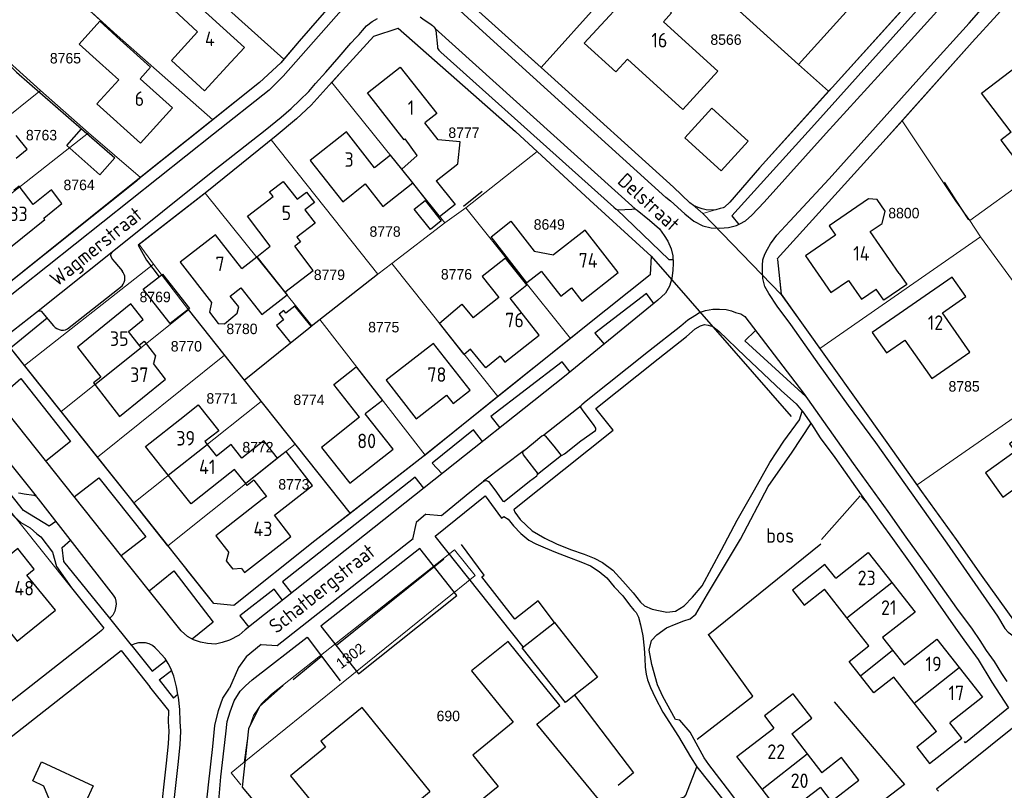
# Model space of a CAD drawing. Header units: metres. Extents: x 233874 to 239264, y 443832 to 448222.
# Tile 33 of 198: x 235032 to 235202, y 444750 to 444882. Entities that reach past the tile are written whole.
import ezdxf
from ezdxf.enums import TextEntityAlignment as Align

# ---------------------------------------------------------------- set-up
doc = ezdxf.new("R2010")
doc.units = ezdxf.units.M
doc.header["$MEASUREMENT"] = 0
doc.linetypes.add('DGN3', pattern=[54.868356, 36.578904, -18.289452])
for name, color, linetype in [('DAKRAND', 4, 'Continuous'), ('DAKRAND-BYG', 4, 'Continuous'), ('FUNKTIEAAND', 253, 'Continuous'), ('Goud-kadastrale grenzen', 13, 'Continuous'), ('HEG', 253, 'Continuous'), ('HEK', 253, 'Continuous'), ('HOOFDGEBOUW', 4, 'Continuous'), ('HUISNUMMER', 253, 'Continuous'), ('KANTVERH', 253, 'Continuous'), ('MUUR', 253, 'Continuous'), ('OVLIJNOBJ', 253, 'Continuous'), ('RASTER', 253, 'Continuous'), ('STRAATNAAM', 253, 'Continuous'), ('TUSSENMUUR', 253, 'Continuous')]:
    doc.layers.add(name, color=color, linetype=linetype)
for name, color, linetype, lineweight in [('G01 kadestrale perceelsgrens', 73, 'Continuous', 0), ('G02 kadestrale sectiegrens', 73, 'DGN3', 30), ('Z01 perceelnummer', 73, 'Continuous', 13)]:
    doc.layers.add(name, color=color, linetype=linetype, lineweight=lineweight)
doc.styles.get("Standard").update_dxf_attribs({"font": 'iso.shx'})
doc.styles.add('Styledgn001', font='dgn001.shx')

# ---------------------------------------------------------------- blocks, each defined once
blk = doc.blocks.new('A$C1532452F')
at = {"layer": 'G01 kadestrale perceelsgrens'}
for p, q in [((235055.835, 444895.168), (235077.906, 444875.303)), ((235122.135, 444873.848), (235142.183, 444896.255)), ((235144.807, 444893.909), (235166.339, 444874.378)), ((235044.907, 444883.317), (235049.225, 444879.375)), ((235110.862, 444883.976), (235122.135, 444873.848)), ((235049.225, 444879.375), (235065.688, 444864.848)), ((235028.848, 444876.389), (235036.068, 444869.928)), ((235166.339, 444874.378), (235171.53, 444869.765)), ((235011.455, 444850.134), (235036.068, 444869.928)), ((235036.068, 444869.928), (235044.344, 444862.603)), ((235086.135, 444871.286), (235105.589, 444847.169)), ((235195.79, 444847.542), (235223.655, 444867.676)), ((235053.267, 444854.927), (235065.688, 444864.848)), ((235017.988, 444841.976), (235044.344, 444862.603)), ((235044.344, 444862.603), (235053.267, 444854.927)), ((235075.726, 444861.44), (235094.025, 444838.329)), ((235109.165, 444849.74), (235121.422, 444859.409)), ((235064.392, 444852.255), (235053.018, 444843.454)), ((235064.392, 444852.255), (235082.707, 444829.45)), ((235105.589, 444847.169), (235109.165, 444849.74)), ((235109.165, 444849.74), (235127.151, 444827.275)), ((235148.168, 444850.225), (235149.919, 444848.756)), ((235149.919, 444848.756), (235163.396, 444834.866)), ((235096.435, 444840.151), (235105.589, 444847.169)), ((235195.79, 444847.542), (235197.627, 444844.753)), ((235170.022, 444825.531), (235197.627, 444844.753)), ((235197.627, 444844.753), (235205.785, 444833.613)), ((235053.018, 444843.454), (235055.514, 444840.076)), ((235033.333, 444822.629), (235055.514, 444840.076)), ((235055.514, 444840.076), (235061.489, 444832.212)), ((235094.025, 444838.329), (235096.435, 444840.151)), ((235096.435, 444840.151), (235114.695, 444817.285)), ((235084.06, 444830.512), (235094.025, 444838.329)), ((235039.624, 444814.721), (235061.489, 444832.212)), ((235061.489, 444832.212), (235067.675, 444824.397)), ((235082.707, 444829.45), (235084.06, 444830.512)), ((235084.06, 444830.512), (235102.18, 444807.247)), ((235045.889, 444806.847), (235067.675, 444824.397)), ((235067.675, 444824.397), (235071.101, 444820.104)), ((235186.729, 444802.115), (235214.636, 444821.526)), ((235071.101, 444820.104), (235074.006, 444816.446)), ((235052.094, 444799.046), (235074.006, 444816.446)), ((235074.006, 444816.446), (235079.815, 444809.129)), ((235057.978, 444791.627), (235079.815, 444809.129)), ((235079.815, 444809.129), (235089.283, 444797.205)), ((235110.808, 444786.516), (235107.229, 444790.962)), ((235110.808, 444786.516), (235071.068, 444754.417))]:
    blk.add_line(p, q, dxfattribs=at)
at = {"layer": 'G01 kadestrale perceelsgrens', "flags": 128}
for points in [[(235067.06, 444907.82), (235083.603, 444892.903), (235086.631, 444888.352), (235086.776, 444885.576), (235080.51, 444878.367), (235077.906, 444875.303)], [(235171.53, 444869.765), (235172.124, 444870.425), (235196.912, 444897.899)], [(235184.159, 444864.697), (235196.209, 444878.229), (235204.824, 444887.658)], [(235086.135, 444871.286), (235087.981, 444873.335), (235093.363, 444879.235), (235097.553, 444880.618), (235117.696, 444862.855), (235121.422, 444859.409)], [(235065.688, 444864.848), (235073.715, 444871.259), (235077.36, 444874.66), (235077.906, 444875.303)], [(235122.135, 444873.848), (235123.842, 444872.314), (235144.862, 444853.309), (235147.667, 444850.62), (235148.168, 444850.225)], [(235075.726, 444861.44), (235076.552, 444862.11), (235080.098, 444865.012), (235082.599, 444867.405), (235085.713, 444870.818), (235086.135, 444871.286)], [(235153.637, 444849.829), (235154.547, 444850.722), (235159.673, 444856.589), (235171.53, 444869.765)], [(235184.159, 444864.697), (235181.438, 444861.642), (235162.691, 444840.988), (235162.747, 444840.846), (235163.396, 444834.866)], [(235184.159, 444864.697), (235193.328, 444850.957), (235195.79, 444847.542)], [(235064.392, 444852.255), (235064.656, 444852.459), (235075.726, 444861.44)], [(235121.422, 444859.409), (235130.476, 444851.038), (235141.033, 444841.423)], [(235024.339, 444834.052), (235024.921, 444833.951), (235026.286, 444834.334), (235027.236, 444834.608), (235028.042, 444835.003), (235029.266, 444835.685), (235052.543, 444854.349), (235053.267, 444854.927)], [(235149.919, 444848.756), (235151.698, 444849.268), (235153.637, 444849.829)], [(235163.396, 444834.866), (235166.859, 444829.99), (235170.022, 444825.531)], [(235071.101, 444820.104), (235082.136, 444829.002), (235082.707, 444829.45)], [(235170.022, 444825.531), (235171.55, 444823.376), (235181.549, 444809.405), (235186.729, 444802.115)], [(235026.233, 444803.358), (235027.744, 444801.435), (235041.384, 444784.436), (235046.954, 444777.469), (235046.56, 444777.063), (235046.141, 444776.719), (235030.468, 444764.455)], [(235071.068, 444754.417), (235071.884, 444760.164), (235072.674, 444762.476), (235074.038, 444764.457), (235075.784, 444766.117), (235107.229, 444790.962)], [(235071.068, 444754.417), (235068.826, 444752.606), (235070.512, 444750.519)]]:
    blk.add_lwpolyline(points, dxfattribs=at)
at = {"layer": 'G02 kadestrale sectiegrens'}
for p, q in [((235141.033, 444841.423), (235178.137, 444798.962)), ((235127.151, 444827.275), (235114.695, 444817.285)), ((235039.624, 444814.721), (235033.333, 444822.629)), ((235114.695, 444817.285), (235102.18, 444807.247)), ((235045.889, 444806.847), (235039.624, 444814.721)), ((235057.978, 444791.627), (235052.094, 444799.046))]:
    blk.add_line(p, q, dxfattribs=at)
at = {"layer": 'G02 kadestrale sectiegrens', "flags": 128}
for points in [[(235141.033, 444841.423), (235140.873, 444838.211), (235129.582, 444829.225), (235127.151, 444827.275)], [(235033.333, 444822.629), (235030.933, 444825.646), (235024.339, 444834.052)], [(235102.18, 444807.247), (235101.801, 444806.943), (235089.283, 444797.205)], [(235052.094, 444799.046), (235051.574, 444799.701), (235045.889, 444806.847)], [(235089.283, 444797.205), (235083.25, 444792.512), (235069.285, 444781.372), (235065.841, 444781.714), (235057.978, 444791.627)]]:
    blk.add_lwpolyline(points, dxfattribs=at)
at = {"layer": 'G01 kadestrale perceelsgrens', "style": 'Styledgn001'}
blk.add_text('1302', height=1.8, rotation=36.8814, dxfattribs=at).set_placement((235089.333, 444772.722), align=Align.MIDDLE_CENTER)
at = {"layer": 'Z01 perceelnummer', "linetype": 'Continuous', "lineweight": 13, "style": 'Styledgn001'}
for s, p in [('8566', (235153.892, 444878.656)), ('8765', (235040.358, 444875.456)), ('8763', (235036.243, 444862.235)), ('8777', (235108.854, 444862.647)), ('8764', (235042.704, 444853.676)), ('8800', (235184.466, 444848.833)), ('8649', (235123.519, 444846.874)), ('8778', (235095.3, 444845.663)), ('8776', (235107.569, 444838.313)), ('8779', (235085.729, 444838.223)), ('8769', (235055.773, 444834.415)), ('8780', (235070.697, 444828.929)), ('8775', (235095.068, 444829.226)), ('8770', (235061.141, 444825.941)), ('8785', (235194.822, 444819.049)), ('8771', (235067.267, 444816.974)), ('8774', (235082.218, 444816.737)), ('8772', (235073.446, 444808.595)), ('8773', (235079.625, 444802.21)), ('690', (235106.163, 444762.389))]:
    blk.add_text(s, height=1.8, dxfattribs=at).set_placement(p, align=Align.MIDDLE_CENTER)

msp = doc.modelspace()

# ---------------------------------------------------------------- linework, layer by layer
at = {"layer": 'DAKRAND'}
for p, q in [((235100.84, 444858.72), (235098.15, 444856.4)), ((235073.23, 444841.29), (235075.57, 444843.16)), ((235120.92, 444842.3), (235124.25, 444841.64))]:
    msp.add_line(p, q, dxfattribs=at)
for points in [[(235049.76, 444878.62), (235046.25, 444881.8), (235042.71, 444877.89), (235046.23, 444874.71)], [(235104.08, 444854.39), (235107.82, 444857.31), (235108.19, 444861.08), (235104.44, 444861.43), (235102.13, 444864.34)], [(235202.91, 444862.75), (235201.11, 444861.38), (235206.14, 444854.77), (235213.43, 444860.32), (235210.32, 444864.4)], [(235031.91, 444858.3), (235033.77, 444859.84), (235031.9, 444862.2)], [(235104.08, 444854.39), (235107.32, 444850.3), (235104.64, 444848.19), (235100.06, 444854.03)], [(235080.16, 444851.2), (235081.78, 444852.44), (235083.14, 444850.65), (235081.52, 444849.42)], [(235178.7, 444845.64), (235180.73, 444847.04), (235181.28, 444849.17), (235179.88, 444851.18), (235178.39, 444851.29), (235171.63, 444846.64), (235172.73, 444845.04)], [(235078.06, 444835.26), (235082.95, 444838.99), (235079.77, 444843.15)], [(235183.65, 444838.46), (235184.97, 444836.54), (235181.05, 444833.84), (235179.73, 444835.75)], [(235065.48, 444833.44), (235065.12, 444831.78), (235066.58, 444829.83), (235067.69, 444829.77), (235069.89, 444831.65), (235070.14, 444832.69), (235068.67, 444834.57)], [(235115.06, 444824.23), (235112.62, 444822.25), (235110, 444825.42), (235108.89, 444824.52), (235104.63, 444829.91), (235108.49, 444833.18), (235110.41, 444830.83)], [(235053.04, 444826.12), (235053.89, 444826.83), (235055.86, 444824.28), (235055.49, 444822.95)], [(235060.8, 444813.98), (235063.17, 444815.87), (235066.7, 444811.42), (235064.33, 444809.54)], [(235076.8, 444806.71), (235074.43, 444809.69), (235070.67, 444806.7), (235068.82, 444809.03), (235066.31, 444807.04)], [(235076.29, 444796.88), (235082.85, 444801.98), (235078.3, 444807.86), (235076.81, 444806.7), (235076.8, 444806.71)], [(235070.6, 444787.73), (235069.19, 444787.64), (235068.06, 444789.04), (235068.46, 444790.46)], [(235039.41, 444742.44), (235038.75, 444742.57), (235038.54, 444742.18), (235037.45, 444742.77), (235036.22, 444745.5), (235036.77, 444746.93), (235037.91, 444747.29), (235036.66, 444750.33), (235034.73, 444751.23), (235036.27, 444754.51), (235045.11, 444750.36), (235043.78, 444747.52)]]:
    msp.add_lwpolyline(points, dxfattribs=at)
at = {"layer": 'DAKRAND-BYG'}
msp.add_line((235100.29, 444849.51), (235102.16, 444851.01), dxfattribs=at)
for points in [[(235153.08, 444856.09), (235146.83, 444861.78), (235151.45, 444866.87), (235157.71, 444861.18), (235153.08, 444856.09)], [(235048.86, 444858.36), (235046.29, 444855.4), (235040.62, 444860.46), (235043.12, 444863.32), (235048.86, 444858.36)], [(235102.16, 444851.01), (235104.96, 444847.51), (235103.1, 444846.02), (235100.29, 444849.51)], [(235058.36, 444829.83), (235053.73, 444835.73), (235057.02, 444838.32), (235061.66, 444832.41), (235058.36, 444829.83)], [(235082.61, 444829.38), (235079.81, 444832.86), (235078.26, 444831.61), (235077.88, 444832.08), (235077.08, 444831.44), (235077.85, 444830.49)], [(235077.85, 444830.49), (235076.64, 444829.51), (235079.06, 444826.52)], [(235079.06, 444826.52), (235082.14, 444829), (235082.61, 444829.38)], [(235127.84, 444765.94), (235126.29, 444764.71), (235118.86, 444774.11), (235124.39, 444778.48)], [(235124.39, 444778.48), (235131.82, 444769.08), (235127.84, 444765.94)]]:
    msp.add_lwpolyline(points, dxfattribs=at)
at = {"layer": 'HEG'}
for p, q in [((235108.8, 444850.01), (235111.98, 444852.63)), ((235061.45, 444832.25), (235071.1, 444820.1)), ((235071.1, 444820.1), (235089.28, 444797.21)), ((235150.82, 444776.33), (235170.17, 444791.99))]:
    msp.add_line(p, q, dxfattribs=at)
for points in [[(235049.23, 444879.38), (235034.56, 444892.66), (235038.85, 444899.53)], [(235172.48, 444764.79), (235184.6, 444750.63), (235171.76, 444740.79), (235178.8, 444731.77)]]:
    msp.add_lwpolyline(points, dxfattribs=at)
at = {"layer": 'HEK'}
for p, q in [((235086.99, 444774.59), (235105.42, 444789.39)), ((235079.52, 444768.63), (235084.36, 444772.69))]:
    msp.add_line(p, q, dxfattribs=at)
for points in [[(235124.39, 444778.48), (235121.59, 444782.17), (235117.6, 444779.03), (235111.92, 444786.28), (235112.32, 444786.58), (235108.41, 444791.84)], [(235077.79, 444767.6), (235073.7, 444764.02), (235071.83, 444760.18), (235070.75, 444750.13), (235078.1, 444741.36)], [(235127.84, 444765.94), (235138, 444752.63), (235135.36, 444750.43)]]:
    msp.add_lwpolyline(points, dxfattribs=at)
at = {"layer": 'HOOFDGEBOUW'}
for p, q in [((235046.23, 444874.71), (235049.51, 444871.73)), ((235053.21, 444871.9), (235058.73, 444866.9)), ((235036.64, 444847.97), (235039.76, 444850.48)), ((235036.81, 444847.75), (235036.64, 444847.97)), ((235183.65, 444838.46), (235178.7, 444845.64)), ((235070.68, 444839.3), (235073.23, 444841.29)), ((235068.67, 444834.57), (235070.51, 444836.01)), ((235078.06, 444835.26), (235078.45, 444834.76)), ((235114.86, 444834.32), (235110.41, 444830.83)), ((235121.8, 444827.84), (235116.78, 444834.22)), ((235096.67, 444808.27), (235091.89, 444814.3)), ((235064.33, 444809.54), (235064.7, 444809.06)), ((235064.7, 444809.06), (235066.31, 444807.04)), ((235069.43, 444804.77), (235068.62, 444804.13)), ((235071.35, 444802.34), (235069.43, 444804.77)), ((235071.61, 444802.02), (235071.35, 444802.34)), ((235072.74, 444802.92), (235071.61, 444802.02)), ((235072.74, 444802.92), (235074.92, 444800.14)), ((235074.92, 444800.14), (235074.18, 444799.57)), ((235079.12, 444793.26), (235076.29, 444796.88)), ((235182.38, 444785.35), (235186.4, 444780.25)), ((235174.67, 444779.28), (235170.83, 444784.16)), ((235186.4, 444780.25), (235180.82, 444775.85)), ((235178.47, 444774.46), (235174.67, 444779.28)), ((235180.82, 444775.85), (235182.52, 444773.7)), ((235182.52, 444773.7), (235184.52, 444771.15)), ((235193.96, 444770.73), (235198, 444765.6)), ((235186.26, 444764.56), (235182.73, 444769.05)), ((235198, 444765.6), (235192.38, 444761.18)), ((235091.35, 444763.82), (235084.23, 444758.05)), ((235097.19, 444756.61), (235091.35, 444763.82)), ((235121.39, 444760.99), (235125.34, 444764.19)), ((235190.09, 444759.71), (235186.26, 444764.56)), ((235131.97, 444748.06), (235121.39, 444760.99)), ((235084.23, 444758.05), (235085.08, 444757.01)), ((235165.21, 444759.33), (235167.85, 444755.88)), ((235167.85, 444755.88), (235170.34, 444752.63))]:
    msp.add_line(p, q, dxfattribs=at)
for points in [[(235152.51, 444873.23), (235143.14, 444881.72), (235144.54, 444883.26), (235138.95, 444888.32), (235129.52, 444878.03), (235134.95, 444873.11), (235136.94, 444875.27), (235146.47, 444866.64), (235152.51, 444873.23)], [(235071.12, 444877.31), (235068.78, 444874.75), (235064.28, 444869.84), (235058.56, 444875.08), (235063.06, 444879.99), (235059.02, 444883.69), (235061.36, 444886.25), (235071.12, 444877.31)], [(235053.21, 444871.9), (235055, 444873.89), (235049.76, 444878.62)], [(235100.84, 444858.72), (235098.75, 444861.57), (235098.6, 444861.45), (235092.25, 444869.48), (235097.9, 444873.94), (235104.19, 444865.97), (235102.13, 444864.34)], [(235202.91, 444862.75), (235197.82, 444869.43), (235204.05, 444874.18), (235206.36, 444871.14), (235209.42, 444873.47), (235214.13, 444867.29), (235210.32, 444864.4)], [(235058.73, 444866.9), (235053.24, 444860.83), (235045.77, 444867.59), (235049.51, 444871.73)], [(235093.5, 444856.62), (235088.64, 444862.79), (235082.41, 444857.88), (235088.01, 444850.79), (235091.88, 444853.84)], [(235098.15, 444856.4), (235096.23, 444858.77), (235093.5, 444856.62)], [(235034.83, 444850.31), (235032.41, 444853.44), (235031.51, 444852.72)], [(235039.76, 444850.48), (235037.95, 444852.82), (235034.83, 444850.31)], [(235075.57, 444843.16), (235071.63, 444848.31), (235076.04, 444851.68), (235075.43, 444852.48), (235077.8, 444854.29), (235080.16, 444851.2)], [(235091.88, 444853.84), (235094.92, 444849.99), (235100.06, 444854.03)], [(235081.52, 444849.42), (235083.29, 444847.1), (235080.14, 444844.68), (235080.74, 444843.89), (235079.77, 444843.15)], [(235024.88, 444846.96), (235029.08, 444841.53), (235036.81, 444847.75)], [(235122.17, 444838.81), (235119.68, 444836.87), (235113.51, 444844.78), (235116.92, 444847.43), (235120.92, 444842.3)], [(235070.68, 444839.3), (235066.15, 444845.12), (235060.07, 444840.37), (235065.48, 444833.44)], [(235135.37, 444838.61), (235129.7, 444845.89), (235124.25, 444841.64)], [(235172.73, 444845.04), (235167.58, 444841.5), (235171.93, 444835.19), (235174.95, 444837.27), (235177.2, 444834.01), (235179.73, 444835.75)], [(235116.78, 444834.22), (235119.68, 444836.5), (235116.02, 444841.11), (235112.01, 444837.95), (235114.86, 444834.32)], [(235122.17, 444838.81), (235125.51, 444834.53), (235127.35, 444835.97), (235129.1, 444833.72), (235135.37, 444838.61)], [(235195.1, 444834.48), (235192.77, 444837.84), (235179.04, 444828.29), (235181.46, 444824.81), (235184.63, 444827.01), (235189.25, 444820.37), (235195.8, 444824.93), (235191.1, 444831.7), (235195.1, 444834.48)], [(235070.51, 444836.01), (235074.12, 444831.39), (235078.45, 444834.76)], [(235053.04, 444826.12), (235051.21, 444828.49), (235053.7, 444830.52), (235051.59, 444833.25), (235042.42, 444825.81), (235046.42, 444820.63), (235045.2, 444819.64), (235045.42, 444819.36)], [(235115.06, 444824.23), (235115.88, 444823.19), (235121.8, 444827.84)], [(235109.92, 444818.37), (235103.62, 444826.44), (235095.5, 444820.11), (235100.66, 444813.49), (235105.87, 444817.56), (235107.01, 444816.1), (235109.92, 444818.37)], [(235045.42, 444819.36), (235049.64, 444813.88), (235057.54, 444820.29), (235055.49, 444822.95)], [(235090.92, 444813.74), (235086.48, 444819.35), (235090.34, 444822.41), (235094.84, 444816.64), (235091.89, 444814.3)], [(235058.03, 444803.76), (235054.12, 444808.69), (235060.8, 444813.98)], [(235090.92, 444813.74), (235084.38, 444808.56), (235089.25, 444802.4), (235096.67, 444808.27)], [(235209.11, 444811.48), (235207.99, 444813.03), (235202.64, 444809.18), (235203.59, 444807.85), (235198.48, 444804.17), (235201.48, 444800.01), (235204.82, 444802.42), (235209.35, 444796.13), (235212.92, 444798.7), (235212.15, 444799.77), (235213.82, 444800.97)], [(235068.62, 444804.13), (235061.95, 444798.83), (235058.03, 444803.76)], [(235074.18, 444799.57), (235066.21, 444793.33), (235068.46, 444790.46)], [(235070.6, 444787.73), (235071.15, 444787.03), (235079.12, 444793.26)], [(235038.62, 444780.57), (235033.73, 444786.61), (235035, 444787.63), (235032.15, 444791.15), (235024.32, 444784.82), (235032.05, 444775.26), (235038.62, 444780.57)], [(235172.78, 444786.06), (235178.36, 444790.46), (235182.38, 444785.35)], [(235172.78, 444786.06), (235170.91, 444788.44), (235165.3, 444784.03), (235167.35, 444781.42), (235170.83, 444784.16)], [(235125.34, 444764.19), (235116.43, 444775.18), (235110.18, 444770.12), (235117.33, 444761.3), (235110.38, 444755.67), (235114.75, 444750.28), (235107.19, 444744.15), (235103.97, 444741.55), (235099.77, 444746.73), (235102.96, 444749.32), (235103.04, 444749.38), (235097.19, 444756.61)], [(235184.52, 444771.15), (235190.14, 444775.58), (235193.96, 444770.73)], [(235176.99, 444769.3), (235175.05, 444771.76), (235178.47, 444774.46)], [(235182.73, 444769.05), (235179.31, 444766.35), (235176.99, 444769.3)], [(235165.21, 444759.33), (235168.67, 444761.98), (235165.43, 444766.21), (235160.49, 444762.42), (235162.14, 444760.28)], [(235160.1, 444749.78), (235155.78, 444755.41), (235162.14, 444760.28)], [(235190.09, 444759.71), (235186.67, 444757.01), (235188.86, 444754.22), (235194.41, 444758.59), (235192.38, 444761.18)], [(235085.08, 444757.01), (235079.05, 444752.12), (235084.23, 444745.74), (235086.08, 444747.19)], [(235170.11, 444750.11), (235171.96, 444747.69), (235176.73, 444751.34), (235173.74, 444755.24), (235170.34, 444752.63)], [(235170.11, 444750.11), (235163.64, 444745.15), (235160.1, 444749.78)]]:
    msp.add_lwpolyline(points, dxfattribs=at)
at = {"layer": 'KANTVERH'}
for p, q in [((235143.54, 444851.57), (235144.37, 444850.92)), ((235040.72, 444828.93), (235050.1, 444836.35)), ((235021.78, 444817.09), (235035.3, 444800.15)), ((235121.47, 444803.93), (235125.61, 444807.22)), ((235102.3, 444797.07), (235100.64, 444795.64)), ((235102.3, 444797.07), (235104.99, 444796.85)), ((235100.64, 444795.64), (235099.99, 444792.79)), ((235076.76, 444774.5), (235100.13, 444792.91)), ((235073.97, 444774.66), (235071.42, 444772.57)), ((235073.97, 444774.66), (235076.76, 444774.5)), ((235071.42, 444772.57), (235070.09, 444770.7)), ((235084.36, 444772.69), (235087.59, 444768.43)), ((235056.45, 444768.59), (235058.61, 444770.22)), ((235070.09, 444770.7), (235068.54, 444767.18)), ((235056.45, 444768.59), (235058.94, 444765.45)), ((235059.7, 444766.05), (235058.94, 444765.45))]:
    msp.add_line(p, q, dxfattribs=at)
for points in [[(235160.46, 444850.72), (235171.14, 444862.56), (235183.56, 444876.23), (235200.05, 444894.5), (235201.03, 444895.96), (235201.44, 444897.71), (235201.52, 444899.55), (235201.28, 444901.71), (235200.53, 444903.3), (235199.5, 444904.87), (235197.85, 444906.44), (235195.4, 444908.67), (235187.12, 444916.03), (235174.75, 444927.16), (235161.67, 444939.04), (235152.63, 444947.14), (235152.61, 444947.14), (235139.11, 444959.48), (235136.13, 444961.94), (235133.91, 444963.95), (235132.51, 444965.18)], [(235106.88, 444946.69), (235098.09, 444936.81), (235088.5, 444926.09), (235082.32, 444919.29), (235080.94, 444917.61), (235080.08, 444916.09), (235079.55, 444914.17), (235079.48, 444912.95), (235079.52, 444911.54), (235080.02, 444910.06), (235080.66, 444908.86), (235081.52, 444907.72), (235082.17, 444907.07), (235082.7, 444906.52), (235092.64, 444897.59), (235097.86, 444893.09), (235113.35, 444878.9), (235143.54, 444851.54), (235143.54, 444851.59)], [(235023.47, 444936.49), (235035.87, 444929.01), (235053.51, 444918.47), (235058.52, 444915.58), (235065.93, 444908.84), (235083.6, 444892.9), (235086.63, 444888.35), (235086.78, 444885.58), (235080.51, 444878.37), (235077.36, 444874.66), (235073.71, 444871.26), (235052.54, 444854.35), (235029.27, 444835.68)], [(235156.87, 444936.72), (235175.55, 444919.8), (235196.77, 444900.48), (235196.91, 444897.9), (235172.12, 444870.42), (235159.67, 444856.59), (235154.55, 444850.72), (235153.63, 444849.83), (235153.43, 444849.74), (235152.92, 444849.61), (235152.16, 444849.41), (235151.45, 444849.34), (235150.49, 444849.38), (235149.78, 444849.55), (235149.1, 444849.78), (235148.29, 444850.13), (235147.67, 444850.62), (235144.86, 444853.31), (235123.84, 444872.31), (235110.86, 444883.98), (235116.43, 444890.31)], [(235063.81, 444914.49), (235067.24, 444912.35), (235070.13, 444910.55), (235072.74, 444908.54), (235085.93, 444896.66), (235087.26, 444895.57), (235088.19, 444894.66), (235088.84, 444893.73), (235089.43, 444892.18), (235089.64, 444891.03), (235089.63, 444889.23), (235089.44, 444887.41), (235089.05, 444885.7), (235088.19, 444884.19), (235077.78, 444872.35), (235075.37, 444869.95), (235065.82, 444862.41)], [(235200.6, 444895.33), (235198.83, 444897.12), (235198.17, 444896.47), (235169.12, 444864.08), (235154.89, 444848.37), (235156.11, 444846.89)], [(235174.93, 444815.76), (235169.96, 444822.68), (235165.02, 444829.67), (235162.67, 444832.86), (235161.24, 444835), (235160.58, 444836.22), (235160.22, 444837.61), (235160.15, 444838.92), (235160.16, 444839.85), (235160.25, 444840.78), (235160.55, 444841.77), (235161.01, 444842.62), (235161.53, 444843.55), (235162.16, 444844.42), (235162.65, 444845.04), (235164.88, 444847.45), (235171.63, 444854.72), (235179.62, 444863.61), (235188.52, 444873.58), (235195.67, 444881.49), (235198.54, 444884.72), (235200.89, 444887.39), (235202.8, 444889.32)], [(235162.69, 444840.99), (235181.44, 444861.64), (235196.21, 444878.23), (235204.82, 444887.66), (235208.76, 444887.9), (235210.02, 444886.08)], [(235102.04, 444882.05), (235103, 444881.41), (235103.43, 444881.08), (235103.67, 444880.87), (235103.92, 444880.54), (235138.26, 444849.54), (235138.61, 444849.33), (235140.73, 444847.6), (235142.46, 444846.11), (235143.24, 444845), (235143.92, 444843.98), (235144.48, 444842.7), (235144.75, 444841.49), (235144.81, 444840.16), (235144.76, 444839.01), (235144.61, 444837.6), (235144.16, 444836.25), (235143.49, 444835.09), (235142.19, 444833.84), (235126.12, 444820.72), (235102.04, 444801.63), (235071.26, 444777.17), (235070.23, 444776.28), (235068.56, 444775.43), (235067.32, 444775.04), (235066.13, 444774.72), (235064.8, 444774.83), (235063.57, 444775.1), (235062.34, 444775.48), (235061.35, 444776.06), (235060.22, 444777), (235046.9, 444793.76)], [(235048.41, 444842.2), (235065.71, 444856.03), (235074.66, 444863.07), (235077.45, 444865.31), (235079.16, 444866.8), (235080.67, 444868.24), (235082.21, 444869.74), (235083.36, 444871.11), (235085.14, 444873.04), (235087.38, 444875.68), (235089.41, 444878.05), (235090.32, 444879.01), (235090.83, 444879.53), (235091.41, 444880.22), (235092.13, 444881), (235093.07, 444881.78), (235093.99, 444882.26)], [(235101.31, 444882.57), (235102.04, 444882.05)], [(235087.98, 444873.34), (235093.36, 444879.23), (235097.55, 444880.62), (235117.7, 444862.85), (235130.48, 444851.04)], [(235103.92, 444880.54), (235104.04, 444880.21), (235104.3, 444877.49), (235104.32, 444877.16), (235104.52, 444876.86), (235104.87, 444876.47), (235134.64, 444849.88), (235135.04, 444849.49), (235135.31, 444849.4), (235137.7, 444849.49), (235137.97, 444849.54), (235138.26, 444849.54)], [(235087.98, 444873.34), (235085.71, 444870.82), (235082.6, 444867.41), (235080.1, 444865.01), (235076.55, 444862.11), (235064.66, 444852.46), (235052.83, 444843.31), (235054.31, 444840.74), (235056.45, 444837.86)], [(235065.82, 444862.41), (235027.68, 444832.12)], [(235130.48, 444851.04), (235141.03, 444841.42), (235140.87, 444838.21), (235129.58, 444829.22), (235101.8, 444806.94), (235083.25, 444792.51), (235069.29, 444781.37), (235065.84, 444781.71), (235051.57, 444799.7), (235030.93, 444825.65), (235037.19, 444830.81)], [(235135.16, 444849.45), (235144.09, 444840.88), (235144.78, 444840.86)], [(235144.33, 444850.96), (235146.83, 444848.7), (235148.34, 444847.47), (235149.89, 444846.66), (235151.36, 444846.31), (235152.86, 444846.27), (235154.31, 444846.34), (235155.7, 444846.69), (235156.27, 444846.97), (235157.23, 444847.53), (235158.32, 444848.45), (235160.46, 444850.72)], [(235035.38, 444831.8), (235048.41, 444842.2), (235048.17, 444841.85), (235048.1, 444841.58), (235048.21, 444841.23), (235048.44, 444840.87), (235048.87, 444840.39), (235050.1, 444838.89)], [(235162.75, 444840.85), (235163.4, 444834.87), (235166.86, 444829.99), (235171.55, 444823.38), (235181.55, 444809.41), (235187.52, 444800.99), (235193.45, 444792.7), (235197.77, 444786.57)], [(235050.1, 444836.35), (235050.3, 444836.63), (235050.46, 444836.94), (235050.55, 444837.28), (235050.58, 444837.62), (235050.55, 444837.97), (235050.46, 444838.3), (235050.3, 444838.61), (235050.1, 444838.89)], [(235141.52, 444833.3), (235140.21, 444835.01), (235131.33, 444828.18), (235132.93, 444826.28)], [(235046.9, 444793.76), (235028.67, 444816.64), (235028.1, 444817.57), (235027.73, 444818.25), (235027.37, 444819.09), (235027.07, 444820.24), (235027.09, 444821.39), (235027.21, 444822.57), (235027.47, 444823.83), (235027.88, 444824.92), (235028.61, 444826.14), (235029.4, 444827.01), (235030.12, 444827.7), (235035.38, 444831.8), (235035.62, 444831.95), (235035.82, 444832.03), (235036.03, 444832.05), (235036.21, 444831.96), (235038.33, 444829.47)], [(235128.98, 444815.72), (235129.12, 444815.95), (235129.86, 444816.57), (235140.57, 444825.12), (235146.16, 444829.46), (235147.36, 444830.49), (235148.52, 444831.25), (235149.35, 444831.75), (235150.4, 444832.1), (235151.62, 444832.32), (235152.78, 444832.31), (235153.94, 444832.24), (235154.85, 444832.01), (235155.52, 444831.77), (235156.45, 444831.51), (235157.13, 444831.05), (235167.22, 444817.87), (235175.74, 444805.78), (235181.74, 444797.51), (235184.81, 444793.12), (235189.37, 444786.76), (235193.53, 444780.92), (235196.18, 444777.3), (235197.52, 444775.33), (235198.64, 444773.62), (235199.98, 444771.74), (235201.23, 444769.69), (235202.18, 444768.29)], [(235038.33, 444829.47), (235038.59, 444829.19), (235038.9, 444828.97), (235039.25, 444828.82), (235039.62, 444828.73), (235040, 444828.72), (235040.37, 444828.79), (235040.72, 444828.93)], [(235147.13, 444827.61), (235148.61, 444828.92), (235149.5, 444829.45), (235150.21, 444829.67), (235150.83, 444829.55), (235151.62, 444829.35), (235152.66, 444828.52), (235157.2, 444824.17)], [(234954.51, 444778.31), (234956.82, 444780.19), (234954.77, 444787.67), (234973.63, 444802.63), (235006.39, 444828.61), (235027.74, 444801.43), (235030.98, 444797.2), (235032.69, 444795.66), (235034.32, 444794.74), (235035.45, 444793.71), (235036.15, 444793.17), (235038.13, 444790.56), (235038.81, 444788.09), (235041.38, 444784.44), (235046.95, 444777.47), (235046.56, 444777.06), (235046.14, 444776.72), (235029.42, 444763.63), (235013.9, 444751.64), (235021.54, 444742.03), (235029.61, 444748.23), (235027.54, 444756.12), (235049.91, 444773.66), (235054.88, 444767.41)], [(235117.4, 444797.89), (235117.56, 444798), (235134.51, 444811.51), (235131.52, 444815.25), (235142.25, 444823.8), (235147.13, 444827.61)], [(235167.6, 444817.33), (235157.14, 444826.86), (235158.89, 444828.6)], [(235157.2, 444824.17), (235163.46, 444818.3), (235165.98, 444816.07), (235167.08, 444814.64), (235168.61, 444812.53), (235170.09, 444810.2), (235172.58, 444806.8), (235176.15, 444801.76), (235180.51, 444795.63), (235182.52, 444792.89), (235186.12, 444787.84), (235189.92, 444782.43), (235193.35, 444777.49), (235194.78, 444775.5), (235197.23, 444772.11), (235199.6, 444768.2), (235202.45, 444763.76), (235195.05, 444757.76), (235194.88, 444758)], [(235127.09, 444821.51), (235125.73, 444823.26), (235113.49, 444813.85), (235115.01, 444811.91)], [(235028.54, 444816.85), (235032.71, 444820.41), (235041.2, 444809.55), (235037, 444806.18)], [(235122.59, 444810.66), (235122.81, 444810.52), (235124.3, 444808.78), (235125.36, 444807.46), (235125.5, 444807.24), (235125.72, 444807.21), (235126.15, 444807.43), (235128.92, 444809.69), (235131.48, 444811.48), (235131.54, 444811.65), (235131.52, 444811.88), (235131.24, 444812.3), (235129.23, 444815.04), (235128.86, 444815.5), (235128.98, 444815.72), (235122.59, 444810.66)], [(235174.92, 444815.77), (235179.62, 444809.37), (235191.83, 444792.09), (235200.56, 444779.52), (235201.85, 444777.44), (235202.41, 444776.78), (235203.45, 444776.04), (235204.83, 444775.17), (235206.43, 444774.48), (235208.21, 444774.26), (235209.32, 444774.34), (235210.79, 444774.55), (235212.07, 444774.99), (235213.18, 444775.6), (235214.04, 444776.41), (235225.54, 444788.79)], [(235117.4, 444797.89), (235117.61, 444797.41), (235118.51, 444796.15), (235120.58, 444794.23), (235122.78, 444792.97), (235124.75, 444791.96), (235127.18, 444791), (235129.49, 444790.18), (235131.21, 444789.54), (235132.68, 444788.79), (235134.45, 444787.47), (235136.16, 444785.53), (235137.92, 444783.53), (235139.18, 444781.93), (235139.91, 444781.3), (235141.18, 444780.75), (235142.59, 444780.43), (235143.72, 444780.22), (235145.19, 444780.4), (235146.68, 444781.32), (235148.16, 444782.81), (235149.8, 444784.77), (235151.47, 444787.87), (235153.14, 444790.97), (235155.82, 444796.04), (235158.79, 444801.28), (235161.44, 444805.95), (235163.86, 444809.64), (235166.55, 444813.32), (235166.97, 444814.78)], [(235038.69, 444795.82), (235037.58, 444794.99), (235033.15, 444797.69), (235022.04, 444811.77), (235022.82, 444812.32)], [(235147.71, 444759.62), (235145.95, 444761.65), (235145.21, 444761.8), (235143.01, 444765.73), (235142.13, 444767.72), (235141.14, 444771.21), (235140.71, 444773.71), (235141.1, 444775.37), (235142.01, 444776.33), (235143.64, 444777.56), (235145.34, 444778.25), (235146.62, 444778.75), (235147.73, 444779.08), (235148.73, 444779.91), (235150.71, 444783.32), (235156.36, 444792.75), (235161.12, 444801.82), (235165.25, 444807.72), (235168.47, 444812.59)], [(235112.06, 444809.57), (235110.52, 444811.56), (235103.37, 444805.85), (235105.08, 444804.04)], [(235119.19, 444808.01), (235120.82, 444809.35), (235122.24, 444810.52), (235122.59, 444810.66)], [(235115.23, 444799.69), (235115.54, 444799.29), (235115.74, 444799.26), (235120.1, 444802.73), (235121.36, 444803.68), (235121.47, 444803.91), (235121.48, 444804.16), (235121.03, 444804.76), (235119.1, 444807.27), (235118.93, 444807.7), (235119.19, 444808.01), (235112.23, 444802.75)], [(235041.87, 444800.08), (235046.08, 444803.3), (235054.17, 444793.18), (235049.96, 444789.9)], [(235101.93, 444801.54), (235100.45, 444803.43), (235077.67, 444785.44), (235079.22, 444783.49)], [(235104.99, 444796.85), (235109.26, 444800.32), (235112.23, 444802.75), (235112.71, 444802.89), (235113.05, 444802.69), (235114.17, 444801.26), (235115.23, 444799.69)], [(235032.3, 444800.72), (235032.68, 444800.68), (235033.24, 444800.55), (235034.92, 444800.33), (235035.21, 444800.24), (235035.41, 444800.03), (235035.64, 444799.73), (235048.58, 444783.13), (235048.9, 444782.65), (235049.03, 444782.14), (235049.05, 444781.61), (235048.98, 444780.96), (235048.85, 444780.38), (235048.51, 444779.73)], [(235119.05, 444774.27), (235103.9, 444793.32), (235112.52, 444800.2), (235115.31, 444796.41), (235115.71, 444796.69)], [(235115.71, 444796.69), (235116.44, 444796.23), (235117.39, 444795.09), (235118.63, 444793.74), (235120.03, 444792.6), (235121.19, 444791.96), (235122.79, 444791.27), (235124.6, 444790.54), (235126.85, 444789.7), (235128.94, 444788.91), (235130.63, 444788.22), (235132.1, 444787.24), (235133.44, 444786.12), (235134.7, 444784.61), (235136.16, 444783.01), (235137.33, 444781.47), (235138.06, 444780.56), (235138.48, 444780.16), (235138.84, 444779.39), (235139.2, 444778.08), (235139.6, 444776.15), (235139.84, 444774.03), (235139.93, 444772.27), (235140, 444770.8), (235140.16, 444769.58), (235140.41, 444768.61), (235140.9, 444767.28), (235141.74, 444765.57), (235143.01, 444763.04)], [(235048.51, 444779.73), (235048, 444779.22), (235040.07, 444788.95), (235039.77, 444791.35), (235041.21, 444792.58)], [(235107.65, 444783.09), (235101.28, 444791.17), (235084.28, 444777.83), (235090.74, 444769.6), (235107.65, 444783.09)], [(235054.73, 444783.91), (235058.97, 444787.32), (235065.77, 444778.53), (235062.14, 444775.59)], [(235197.77, 444786.57), (235203.61, 444778.44), (235207.57, 444777.61), (235209.17, 444779.12)], [(235077.68, 444782.27), (235076.22, 444784.17), (235070.31, 444779.58), (235071.86, 444777.65)], [(235058.96, 444769.24), (235058.48, 444770.55), (235058.03, 444771.41), (235057.52, 444772.25), (235056.83, 444773.03), (235056.16, 444773.7), (235055.76, 444774.12), (235055.3, 444774.51), (235054.74, 444774.76), (235054.13, 444774.95), (235053.45, 444774.97), (235052.92, 444774.95), (235052.27, 444774.81), (235051.73, 444774.53), (235048, 444779.22)], [(235064.64, 444727.34), (235064.67, 444727.47), (235065.67, 444734.94), (235066.23, 444741.18), (235066.69, 444747.1), (235067.04, 444751.95), (235067.92, 444759.33), (235068.14, 444761.42), (235068.65, 444763.12), (235069.34, 444764.97), (235070.41, 444766.63), (235071.28, 444767.58), (235072.46, 444768.62), (235081.88, 444775.96), (235084.36, 444772.69)], [(235051.61, 444774.67), (235055.26, 444770.09), (235057.68, 444771.98)], [(235059.7, 444766.05), (235059.42, 444767.37), (235058.96, 444769.24)], [(235028.75, 444658.15), (235030.85, 444662.53), (235032.09, 444665.33), (235034.02, 444668.59), (235038.3, 444675.31), (235044.41, 444684.71), (235049.12, 444692.3), (235052.19, 444697.64), (235054.37, 444701.84), (235055.93, 444705.31), (235057.58, 444709.49), (235059.16, 444714.27), (235060.7, 444719.72), (235062.01, 444725.54), (235063, 444733.18), (235063.94, 444740.89), (235064.95, 444750.52), (235065.71, 444757.11), (235066.06, 444760.76), (235066.65, 444763.34), (235067.4, 444765.42), (235068.54, 444767.18)], [(235054.27, 444725.96), (235054.35, 444726.34), (235055.03, 444730.66), (235055.8, 444736.82), (235056.65, 444744.44), (235057.73, 444754.27), (235058.09, 444757.58), (235058.16, 444759.77), (235058.05, 444761.36), (235058.12, 444763.33), (235054.88, 444767.41)], [(235054.96, 444720.1), (235055.53, 444722.14), (235056.32, 444725.99), (235057.01, 444730.37), (235057.8, 444736.63), (235058.64, 444744.23), (235059.71, 444754.06), (235060.08, 444757.44), (235060.17, 444759.8), (235060.05, 444761.42), (235060.04, 444763.49), (235059.79, 444765.59), (235059.7, 444766.05)], [(235143.01, 444763.04), (235145.75, 444758.88), (235147.81, 444755.38), (235148.9, 444753.64), (235162.74, 444736.23), (235162.48, 444735.98)], [(235187.73, 444655.02), (235195.72, 444661.34), (235208.19, 444671.07), (235218.89, 444679.77), (235228.28, 444687.01), (235228.64, 444689.44), (235224.22, 444703.5), (235222.07, 444709.32), (235217.64, 444722.42), (235215.64, 444728.66), (235210.96, 444742.61), (235209.26, 444747.98), (235208.3, 444751.22), (235207.11, 444754.54), (235206.28, 444756.22), (235204.92, 444759.09), (235204, 444760.98), (235190.08, 444749.82), (235190.41, 444749.43)], [(235187.76, 444655.02), (235181.51, 444655.67), (235168.9, 444671.71), (235154.72, 444689.4), (235143.29, 444704.35), (235139.18, 444709.74), (235139.92, 444715.73), (235141.48, 444716.82), (235157.92, 444729.77), (235170.61, 444739.55), (235171.56, 444740.36), (235168.82, 444744.55), (235162.54, 444739.38), (235160.95, 444741.4), (235158.34, 444744.23), (235154.74, 444749.11), (235150.94, 444754.02), (235150.13, 444755.18), (235147.71, 444759.62)], [(235131.9, 444709.86), (235131.69, 444710.86), (235131.7, 444711.68), (235131.7, 444712.53), (235131.74, 444713.43), (235132.01, 444714.85), (235132.53, 444716.37), (235133.64, 444719.22), (235134.82, 444721.7), (235135.49, 444723.31), (235135.41, 444723.96), (235134.73, 444726.15), (235135.07, 444726.85), (235143.62, 444746.53), (235144.19, 444747.6), (235144.76, 444747.82), (235146.78, 444748.48), (235147.01, 444748.79), (235148.9, 444753.64)]]:
    msp.add_lwpolyline(points, dxfattribs=at)
at = {"layer": 'MUUR'}
msp.add_lwpolyline([(235144.81, 444893.91), (235166.36, 444874.36), (235180.5, 444890.08), (235173.93, 444896.14)], dxfattribs=at)
at = {"layer": 'OVLIJNOBJ'}
for p, q in [((235071.1, 444820.1), (235079.06, 444826.52)), ((235170.32, 444792.73), (235176.98, 444800.25))]:
    msp.add_line(p, q, dxfattribs=at)
msp.add_lwpolyline([(235148.94, 444758.4), (235158.5, 444765.8), (235150.9, 444776.38)], dxfattribs=at)
at = {"layer": 'RASTER'}
msp.add_line((235082.61, 444829.38), (235094.02, 444838.33), dxfattribs=at)
for points in [[(235023.23, 444882.51), (235026.92, 444878.01), (235031.92, 444873.04), (235043.12, 444863.32)], [(235191.39, 444854.13), (235193.39, 444851.02), (235195.6, 444847.66)]]:
    msp.add_lwpolyline(points, dxfattribs=at)
at = {"layer": 'TUSSENMUUR'}
for p, q in [((235100.06, 444854.03), (235098.15, 444856.4)), ((235073.23, 444841.29), (235078.06, 444835.26)), ((235058.03, 444803.76), (235064.7, 444809.06)), ((235076.8, 444806.71), (235071.35, 444802.34)), ((235174.67, 444779.28), (235182.38, 444785.35)), ((235176.99, 444769.3), (235182.52, 444773.7)), ((235186.26, 444764.56), (235193.96, 444770.73)), ((235160.1, 444749.78), (235167.85, 444755.88))]:
    msp.add_line(p, q, dxfattribs=at)
msp.add_lwpolyline([(235045.42, 444819.36), (235053.36, 444825.71), (235053.04, 444826.12)], dxfattribs=at)

# ---------------------------------------------------------------- block references
at = {"layer": 'Goud-kadastrale grenzen', "linetype": 'Continuous'}
msp.add_blockref('A$C1532452F', (0, 0), dxfattribs=at)

# ---------------------------------------------------------------- texts
at = {"layer": 'FUNKTIEAAND'}
msp.add_text('bos', height=2.5, dxfattribs=at).set_placement((235160.8, 444792.17))
at = {"layer": 'HUISNUMMER'}
for s, p in [('4', (235064.33, 444877.54)), ('16', (235141.07, 444877.31)), ('6', (235052.25, 444867.25)), ('1', (235099.2, 444865.7)), ('3', (235088.32, 444856.79)), ('33', (235030.71, 444847.44)), ('5', (235077.51, 444847.63)), ('14', (235175.76, 444840.65)), ('7', (235066.14, 444838.86)), ('74', (235128.56, 444839.46)), ('76', (235115.94, 444829.2)), ('12', (235188.57, 444828.75)), ('35', (235048, 444826)), ('37', (235051.48, 444819.8)), ('78', (235102.56, 444819.82)), ('39', (235059.41, 444808.87)), ('80', (235090.52, 444808.41)), ('41', (235063.32, 444803.95)), ('43', (235072.67, 444793.3)), ('23', (235176.52, 444784.87)), ('48', (235031.57, 444783.1)), ('21', (235180.54, 444779.76)), ('19', (235188.18, 444770.08)), ('17', (235192.13, 444765.1)), ('22', (235161, 444755)), ('20', (235165, 444750))]:
    msp.add_text(s, height=2.5, dxfattribs=at).set_placement(p)
at = {"layer": 'STRAATNAAM'}
for s, rotation, p in [('Delstraat', 317.8381, (235135.07, 444854.09)), ('Wagmerstraat', 38.9464, (235038.95, 444836.11)), ('Schatbergstraat', 38.624, (235076.61, 444776.43))]:
    msp.add_text(s, height=2.5, rotation=rotation, dxfattribs=at).set_placement(p)

doc.saveas('drawing.dxf')
